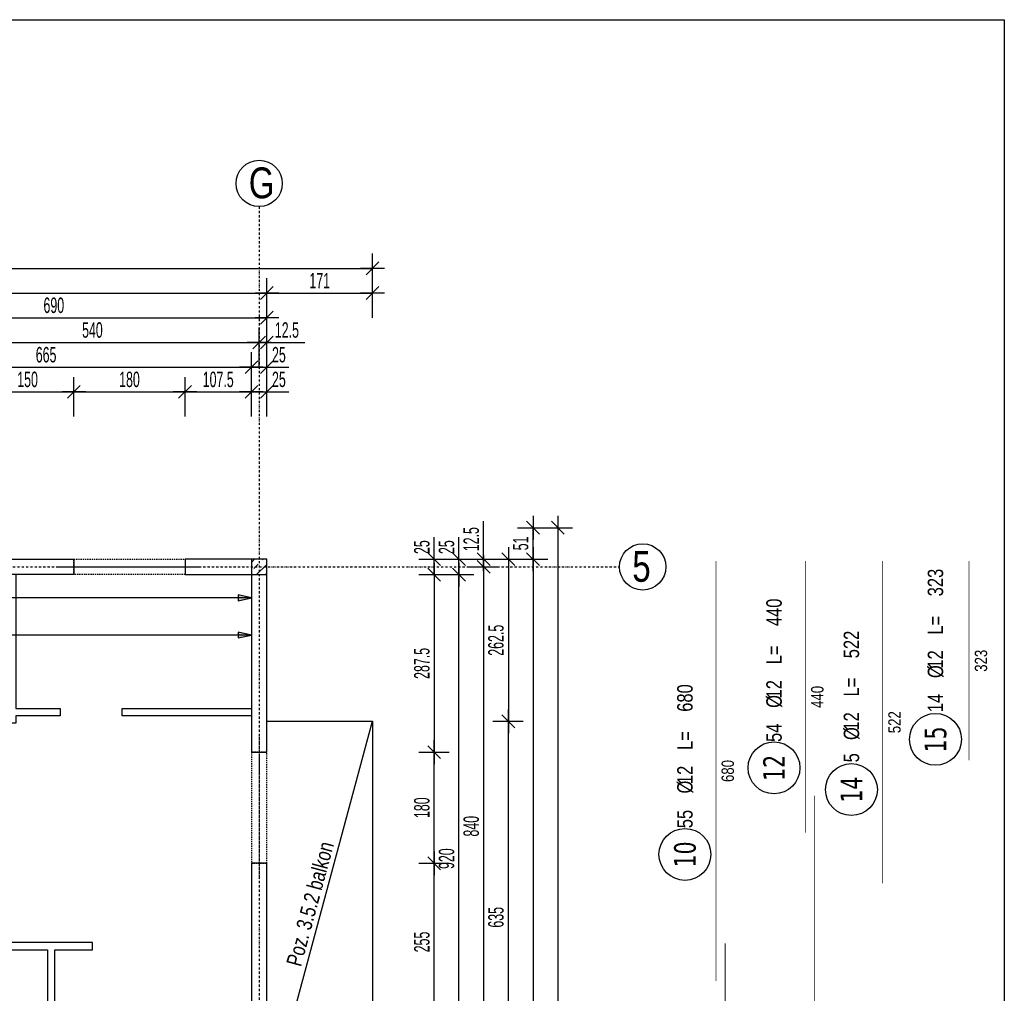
# Model space of a CAD drawing. Header units: millimetres. Extents: x -9646 to 8439, y -19398 to -14733.
# Tile 36 of 49: x -2325 to -730, y -16544 to -14968. Entities that reach past the tile are written whole.
import ezdxf
from ezdxf.enums import TextEntityAlignment as Align

# ---------------------------------------------------------------- set-up
doc = ezdxf.new("R2010")
doc.units = ezdxf.units.MM
doc.header["$LTSCALE"] = 10
doc.linetypes.add('MO', pattern=[0.7, 0.35, -0.17, 0.01, -0.17])
doc.linetypes.add('MP', pattern=[0.36, 0.2, -0.16])
doc.layers.add('BA_obw', color=230, linetype='Continuous', plot=False)
doc.layers.add('BZ_pom', color=6, linetype='Continuous', plot=False)
for name, color, linetype in [('BA_szr', 1, 'Continuous'), ('BA_txs', 2, 'Continuous'), ('BA_wym', 1, 'Continuous'), ('BD_lpm', 1, 'MP'), ('BD_osm', 1, 'MO'), ('BD_txs', 2, 'Continuous'), ('BD_wic', 1, 'Continuous'), ('BD_wig', 3, 'Continuous'), ('BZ_odn', 1, 'Continuous'), ('BZ_opi2', 4, 'Continuous'), ('BZ_opi3', 30, 'Continuous'), ('BZ_opi4', 53, 'Continuous'), ('BZ_P_wyc', 134, 'Continuous'), ('BZ_wym', 1, 'Continuous')]:
    doc.layers.add(name, color=color, linetype=linetype)
doc.styles.add('BIKTBG', font='tahoma.ttf', dxfattribs={"width": 0.85})
doc.styles.add('BIKTC', font='bikromsw.shx', dxfattribs={"width": 0.85})
doc.styles.add('BIKTS', font='bikromsw.shx', dxfattribs={"width": 0.8})
doc.styles.add('BIKWYM', font='bikromsw.shx', dxfattribs={"width": 0.6})
doc.dimstyles.new('BA_KR_100_cm', dxfattribs={"dimtxt": 25, "dimasz": 1.666667, "dimexe": 24, "dimexo": 0, "dimgap": 0, "dimtad": 0, "dimdec": 1, "dimrnd": 0.5, "dimzin": 9, "dimdsep": 46, "dimtxsty": 'BIKWYM', "dimblk": 'WYM-KR', "dimcen": 0, "dimdle": 20, "dimclrd": 256, "dimclre": 256, "dimclrt": 2, "dimadec": 0, "dimazin": 0, "dimtfac": 0.033333, "dimtdec": 1, "dimtmove": 0, "dimatfit": 3, "dimldrblk": 'WYM-KR', "dimfxl": 25, "dimfxlon": 1, "dimtvp": 0.8, "dimtolj": 1, "dimarcsym": 0})
doc.dimstyles.new('BZ_ST_100_cm', dxfattribs={"dimtxt": 25, "dimasz": 1.666667, "dimexe": 24, "dimexo": 0, "dimgap": 0, "dimtad": 0, "dimdec": 1, "dimrnd": 0.5, "dimdsep": 46, "dimtxsty": 'BIKWYM', "dimblk": 'WYM-ST', "dimcen": 0, "dimdle": 20, "dimclrd": 256, "dimclre": 256, "dimclrt": 7, "dimadec": 0, "dimazin": 0, "dimtfac": 0.033333, "dimtdec": 1, "dimtix": 1, "dimtmove": 2, "dimatfit": 3, "dimldrblk": 'WYM-ST', "dimfxl": 25, "dimfxlon": 1, "dimtvp": 0.8, "dimtolj": 1, "dimtzin": 0, "dimarcsym": 0})

# ---------------------------------------------------------------- blocks, each defined once
blk = doc.blocks.new('WYM-KR')
at = {"linetype": 'ByBlock'}
blk.add_line((11.52, 0), (-11.52, 0), dxfattribs=at)
at = {"color": 7, "linetype": 'ByBlock'}
blk.add_line((6.24, 6.24), (-6.24, -6.24), dxfattribs=at)
blk = doc.blocks.new('*D205')
at = {"layer": 'BA_wym', "lineweight": -2}
for p, q in [((-2386.9, -15610.3), (-2386.9, -15546.3)), ((-2236.9, -15610.3), (-2236.9, -15546.3)), ((-2385.2, -15570.3), (-2238.6, -15570.3))]:
    blk.add_line(p, q, dxfattribs=at)
at = {"layer": 'Defpoints', "color": 0}
for p in [(-2236.9, -15570.3), (-2386.9, -15841.3), (-2236.9, -15841.3)]:
    blk.add_point(p, dxfattribs=at)
at = {"layer": 'BA_wym', "lineweight": -2, "xscale": 1.666666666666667, "yscale": 1.666666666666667, "zscale": 1.666666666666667, "rotation": 180}
blk.add_blockref('WYM-KR', (-2386.9, -15570.3), dxfattribs=at)
at = {"layer": 'BA_wym', "lineweight": -2, "xscale": 1.666666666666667, "yscale": 1.666666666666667, "zscale": 1.666666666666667}
blk.add_blockref('WYM-KR', (-2236.9, -15570.3), dxfattribs=at)
at = {"layer": 'BA_wym', "color": 2, "insert": (-2311.9, -15550.3), "char_height": 25, "attachment_point": 5, "style": 'BIKWYM'}
blk.add_mtext('\\A1;150', dxfattribs=at)
blk = doc.blocks.new('*D206')
at = {"layer": 'BA_wym', "lineweight": -2}
for p, q in [((-2236.9, -15610.3), (-2236.9, -15546.3)), ((-2056.9, -15610.3), (-2056.9, -15546.3)), ((-2235.2, -15570.3), (-2058.6, -15570.3))]:
    blk.add_line(p, q, dxfattribs=at)
at = {"layer": 'Defpoints', "color": 0}
for p in [(-2056.9, -15570.3), (-2236.9, -15841.3), (-2056.9, -15841.3)]:
    blk.add_point(p, dxfattribs=at)
at = {"layer": 'BA_wym', "lineweight": -2, "xscale": 1.666666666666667, "yscale": 1.666666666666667, "zscale": 1.666666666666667, "rotation": 180}
blk.add_blockref('WYM-KR', (-2236.9, -15570.3), dxfattribs=at)
at = {"layer": 'BA_wym', "lineweight": -2, "xscale": 1.666666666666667, "yscale": 1.666666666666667, "zscale": 1.666666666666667}
blk.add_blockref('WYM-KR', (-2056.9, -15570.3), dxfattribs=at)
at = {"layer": 'BA_wym', "color": 2, "insert": (-2146.9, -15550.3), "char_height": 25, "attachment_point": 5, "style": 'BIKWYM'}
blk.add_mtext('\\A1;180', dxfattribs=at)
blk = doc.blocks.new('*D207')
at = {"layer": 'BA_wym', "lineweight": -2}
for p, q in [((-2056.9, -15610.3), (-2056.9, -15546.3)), ((-1949.4, -15610.3), (-1949.4, -15546.3)), ((-2055.2, -15570.3), (-1951.1, -15570.3))]:
    blk.add_line(p, q, dxfattribs=at)
at = {"layer": 'Defpoints', "color": 0}
for p in [(-1949.4, -15570.3), (-2056.9, -15841.3), (-1949.4, -15841.3)]:
    blk.add_point(p, dxfattribs=at)
at = {"layer": 'BA_wym', "lineweight": -2, "xscale": 1.666666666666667, "yscale": 1.666666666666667, "zscale": 1.666666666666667, "rotation": 180}
blk.add_blockref('WYM-KR', (-2056.9, -15570.3), dxfattribs=at)
at = {"layer": 'BA_wym', "lineweight": -2, "xscale": 1.666666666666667, "yscale": 1.666666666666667, "zscale": 1.666666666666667}
blk.add_blockref('WYM-KR', (-1949.4, -15570.3), dxfattribs=at)
at = {"layer": 'BA_wym', "color": 2, "insert": (-2003.2, -15550.3), "char_height": 25, "attachment_point": 5, "style": 'BIKWYM'}
blk.add_mtext('\\A1;107.5', dxfattribs=at)
blk = doc.blocks.new('*D208')
at = {"layer": 'BA_wym', "lineweight": -2}
for p, q in [((-1949.4, -15610.3), (-1949.4, -15546.3)), ((-1924.4, -15610.3), (-1924.4, -15546.3)), ((-1951.1, -15570.3), (-1952.7, -15570.3)), ((-1949.4, -15570.3), (-1924.4, -15570.3)), ((-1922.7, -15570.3), (-1888.7, -15570.3))]:
    blk.add_line(p, q, dxfattribs=at)
at = {"layer": 'Defpoints', "color": 0}
for p in [(-1924.4, -15570.3), (-1949.4, -15841.3), (-1924.4, -15841.3)]:
    blk.add_point(p, dxfattribs=at)
at = {"layer": 'BA_wym', "lineweight": -2, "xscale": 1.666666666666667, "yscale": 1.666666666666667, "zscale": 1.666666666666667}
blk.add_blockref('WYM-KR', (-1949.4, -15570.3), dxfattribs=at)
at = {"layer": 'BA_wym', "lineweight": -2, "xscale": 1.666666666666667, "yscale": 1.666666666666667, "zscale": 1.666666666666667, "rotation": 180}
blk.add_blockref('WYM-KR', (-1924.4, -15570.3), dxfattribs=at)
at = {"layer": 'BA_wym', "color": 2, "insert": (-1904.9, -15550.3), "char_height": 25, "attachment_point": 5, "style": 'BIKWYM'}
blk.add_mtext('\\A1;25', dxfattribs=at)
blk = doc.blocks.new('*D216')
at = {"layer": 'BA_wym', "lineweight": -2}
for p, q in [((-2614.4, -15570.3), (-2614.4, -15506.3)), ((-1949.4, -15570.3), (-1949.4, -15506.3)), ((-2612.7, -15530.3), (-1951.1, -15530.3))]:
    blk.add_line(p, q, dxfattribs=at)
at = {"layer": 'Defpoints', "color": 0}
for p in [(-1949.4, -15530.3), (-2614.4, -15790.3), (-1949.4, -15841.3)]:
    blk.add_point(p, dxfattribs=at)
at = {"layer": 'BA_wym', "lineweight": -2, "xscale": 1.666666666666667, "yscale": 1.666666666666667, "zscale": 1.666666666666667, "rotation": 180}
blk.add_blockref('WYM-KR', (-2614.4, -15530.3), dxfattribs=at)
at = {"layer": 'BA_wym', "lineweight": -2, "xscale": 1.666666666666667, "yscale": 1.666666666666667, "zscale": 1.666666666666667}
blk.add_blockref('WYM-KR', (-1949.4, -15530.3), dxfattribs=at)
at = {"layer": 'BA_wym', "color": 2, "insert": (-2281.9, -15510.3), "char_height": 25, "attachment_point": 5, "style": 'BIKWYM'}
blk.add_mtext('\\A1;665', dxfattribs=at)
blk = doc.blocks.new('*D217')
at = {"layer": 'BA_wym', "lineweight": -2}
for p, q in [((-1949.4, -15570.3), (-1949.4, -15506.3)), ((-1924.4, -15570.3), (-1924.4, -15506.3)), ((-1951.1, -15530.3), (-1952.7, -15530.3)), ((-1949.4, -15530.3), (-1924.4, -15530.3)), ((-1922.7, -15530.3), (-1888.7, -15530.3))]:
    blk.add_line(p, q, dxfattribs=at)
at = {"layer": 'Defpoints', "color": 0}
for p in [(-1924.4, -15530.3), (-1949.4, -15841.3), (-1924.4, -15841.3)]:
    blk.add_point(p, dxfattribs=at)
at = {"layer": 'BA_wym', "lineweight": -2, "xscale": 1.666666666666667, "yscale": 1.666666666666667, "zscale": 1.666666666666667}
blk.add_blockref('WYM-KR', (-1949.4, -15530.3), dxfattribs=at)
at = {"layer": 'BA_wym', "lineweight": -2, "xscale": 1.666666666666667, "yscale": 1.666666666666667, "zscale": 1.666666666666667, "rotation": 180}
blk.add_blockref('WYM-KR', (-1924.4, -15530.3), dxfattribs=at)
at = {"layer": 'BA_wym', "color": 2, "insert": (-1904.9, -15510.3), "char_height": 25, "attachment_point": 5, "style": 'BIKWYM'}
blk.add_mtext('\\A1;25', dxfattribs=at)
blk = doc.blocks.new('*D224')
at = {"layer": 'BA_wym', "lineweight": -2}
for p, q in [((-2476.9, -15530.3), (-2476.9, -15466.3)), ((-1936.9, -15530.3), (-1936.9, -15466.3)), ((-2475.2, -15490.3), (-1938.6, -15490.3))]:
    blk.add_line(p, q, dxfattribs=at)
at = {"layer": 'Defpoints', "color": 0}
for p in [(-1936.9, -15490.3), (-2476.9, -15847.9), (-1936.9, -15847.9)]:
    blk.add_point(p, dxfattribs=at)
at = {"layer": 'BA_wym', "lineweight": -2, "xscale": 1.666666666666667, "yscale": 1.666666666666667, "zscale": 1.666666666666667, "rotation": 180}
blk.add_blockref('WYM-KR', (-2476.9, -15490.3), dxfattribs=at)
at = {"layer": 'BA_wym', "lineweight": -2, "xscale": 1.666666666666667, "yscale": 1.666666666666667, "zscale": 1.666666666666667}
blk.add_blockref('WYM-KR', (-1936.9, -15490.3), dxfattribs=at)
at = {"layer": 'BA_wym', "color": 2, "insert": (-2206.9, -15470.3), "char_height": 25, "attachment_point": 5, "style": 'BIKWYM'}
blk.add_mtext('\\A1;540', dxfattribs=at)
blk = doc.blocks.new('*D225')
at = {"layer": 'BA_wym', "lineweight": -2}
for p, q in [((-1936.9, -15530.3), (-1936.9, -15466.3)), ((-1924.4, -15530.3), (-1924.4, -15466.3)), ((-1938.6, -15490.3), (-1940.2, -15490.3)), ((-1936.9, -15490.3), (-1924.4, -15490.3)), ((-1922.7, -15490.3), (-1863, -15490.3))]:
    blk.add_line(p, q, dxfattribs=at)
at = {"layer": 'Defpoints', "color": 0}
for p in [(-1924.4, -15490.3), (-1924.4, -15841.3), (-1936.9, -15847.9)]:
    blk.add_point(p, dxfattribs=at)
at = {"layer": 'BA_wym', "lineweight": -2, "xscale": 1.666666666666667, "yscale": 1.666666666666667, "zscale": 1.666666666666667}
blk.add_blockref('WYM-KR', (-1936.9, -15490.3), dxfattribs=at)
at = {"layer": 'BA_wym', "lineweight": -2, "xscale": 1.666666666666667, "yscale": 1.666666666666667, "zscale": 1.666666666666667, "rotation": 180}
blk.add_blockref('WYM-KR', (-1924.4, -15490.3), dxfattribs=at)
at = {"layer": 'BA_wym', "color": 2, "insert": (-1892, -15470.3), "char_height": 25, "attachment_point": 5, "style": 'BIKWYM'}
blk.add_mtext('\\A1;12.5', dxfattribs=at)
blk = doc.blocks.new('*D226')
at = {"layer": 'BA_wym', "lineweight": -2}
for p, q in [((-4529.4, -15450.3), (-4529.4, -15386.3)), ((-1924.4, -15450.3), (-1924.4, -15386.3)), ((-4527.7, -15410.3), (-1926.1, -15410.3))]:
    blk.add_line(p, q, dxfattribs=at)
at = {"layer": 'Defpoints', "color": 0}
for p in [(-1924.4, -15410.3), (-4529.4, -15841.3), (-1924.4, -15841.3)]:
    blk.add_point(p, dxfattribs=at)
at = {"layer": 'BA_wym', "lineweight": -2, "xscale": 1.666666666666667, "yscale": 1.666666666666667, "zscale": 1.666666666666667, "rotation": 180}
blk.add_blockref('WYM-KR', (-4529.4, -15410.3), dxfattribs=at)
at = {"layer": 'BA_wym', "lineweight": -2, "xscale": 1.666666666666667, "yscale": 1.666666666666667, "zscale": 1.666666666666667}
blk.add_blockref('WYM-KR', (-1924.4, -15410.3), dxfattribs=at)
at = {"layer": 'BA_wym', "color": 2, "insert": (-3226.9, -15390.3), "char_height": 25, "attachment_point": 5, "style": 'BIKWYM'}
blk.add_mtext('\\A1;2605', dxfattribs=at)
blk = doc.blocks.new('*D229')
at = {"layer": 'BA_wym', "lineweight": -2}
for p, q in [((-2614.4, -15490.3), (-2614.4, -15426.3)), ((-1924.4, -15490.3), (-1924.4, -15426.3)), ((-2612.7, -15450.3), (-1926.1, -15450.3))]:
    blk.add_line(p, q, dxfattribs=at)
at = {"layer": 'Defpoints', "color": 0}
for p in [(-1924.4, -15450.3), (-2614.4, -15790.3), (-1924.4, -15841.3)]:
    blk.add_point(p, dxfattribs=at)
at = {"layer": 'BA_wym', "lineweight": -2, "xscale": 1.666666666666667, "yscale": 1.666666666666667, "zscale": 1.666666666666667, "rotation": 180}
blk.add_blockref('WYM-KR', (-2614.4, -15450.3), dxfattribs=at)
at = {"layer": 'BA_wym', "lineweight": -2, "xscale": 1.666666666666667, "yscale": 1.666666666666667, "zscale": 1.666666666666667}
blk.add_blockref('WYM-KR', (-1924.4, -15450.3), dxfattribs=at)
at = {"layer": 'BA_wym', "color": 2, "insert": (-2269.4, -15430.3), "char_height": 25, "attachment_point": 5, "style": 'BIKWYM'}
blk.add_mtext('\\A1;690', dxfattribs=at)
blk = doc.blocks.new('*D305')
at = {"layer": 'BA_wym', "lineweight": -2}
for p, q in [((-1653.4, -15839.6), (-1653.4, -15805.6)), ((-1678.4, -15841.3), (-1629.4, -15841.3)), ((-1653.4, -15866.3), (-1653.4, -15841.3)), ((-1678.4, -15866.3), (-1629.4, -15866.3)), ((-1653.4, -15868), (-1653.4, -15869.6))]:
    blk.add_line(p, q, dxfattribs=at)
at = {"layer": 'Defpoints', "color": 0}
for p in [(-1924.4, -15841.3), (-1653.4, -15841.3), (-1924.4, -15866.3)]:
    blk.add_point(p, dxfattribs=at)
at = {"layer": 'BA_wym', "lineweight": -2, "xscale": 1.666666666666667, "yscale": 1.666666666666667, "zscale": 1.666666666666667}
for p, rotation in [((-1653.4, -15841.3), 270), ((-1653.4, -15866.3), 90)]:
    blk.add_blockref('WYM-KR', p, dxfattribs=dict(at, rotation=rotation))
at = {"layer": 'BA_wym', "color": 2, "insert": (-1673.4, -15821.8), "char_height": 25, "attachment_point": 5, "rotation": 90, "style": 'BIKWYM'}
blk.add_mtext('\\A1;25', dxfattribs=at)
blk = doc.blocks.new('*D306')
at = {"layer": 'BA_wym', "lineweight": -2}
for p, q in [((-1678.4, -15866.3), (-1629.4, -15866.3)), ((-1653.4, -15868), (-1653.4, -16152.1)), ((-1678.4, -16153.8), (-1629.4, -16153.8))]:
    blk.add_line(p, q, dxfattribs=at)
at = {"layer": 'Defpoints', "color": 0}
for p in [(-1924.4, -15866.3), (-1924.4, -16153.8), (-1653.4, -16153.8)]:
    blk.add_point(p, dxfattribs=at)
at = {"layer": 'BA_wym', "lineweight": -2, "xscale": 1.666666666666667, "yscale": 1.666666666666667, "zscale": 1.666666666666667}
for p, rotation in [((-1653.4, -15866.3), 90), ((-1653.4, -16153.8), 270)]:
    blk.add_blockref('WYM-KR', p, dxfattribs=dict(at, rotation=rotation))
at = {"layer": 'BA_wym', "color": 2, "insert": (-1673.4, -16010.1), "char_height": 25, "attachment_point": 5, "rotation": 90, "style": 'BIKWYM'}
blk.add_mtext('\\A1;287.5', dxfattribs=at)
blk = doc.blocks.new('*D307')
at = {"layer": 'BA_wym', "lineweight": -2}
for p, q in [((-1678.4, -16153.8), (-1629.4, -16153.8)), ((-1653.4, -16332.1), (-1653.4, -16155.5)), ((-1678.4, -16333.8), (-1629.4, -16333.8))]:
    blk.add_line(p, q, dxfattribs=at)
at = {"layer": 'Defpoints', "color": 0}
for p in [(-1924.4, -16153.8), (-1653.4, -16153.8), (-1924.4, -16333.8)]:
    blk.add_point(p, dxfattribs=at)
at = {"layer": 'BA_wym', "lineweight": -2, "xscale": 1.666666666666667, "yscale": 1.666666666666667, "zscale": 1.666666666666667}
for p, rotation in [((-1653.4, -16153.8), 90), ((-1653.4, -16333.8), 270)]:
    blk.add_blockref('WYM-KR', p, dxfattribs=dict(at, rotation=rotation))
at = {"layer": 'BA_wym', "color": 2, "insert": (-1673.4, -16243.8), "char_height": 25, "attachment_point": 5, "rotation": 90, "style": 'BIKWYM'}
blk.add_mtext('\\A1;180', dxfattribs=at)
blk = doc.blocks.new('*D308')
at = {"layer": 'BA_wym', "lineweight": -2}
for p, q in [((-1678.4, -16333.8), (-1629.4, -16333.8)), ((-1653.4, -16587.1), (-1653.4, -16335.5)), ((-1678.4, -16588.8), (-1629.4, -16588.8))]:
    blk.add_line(p, q, dxfattribs=at)
at = {"layer": 'Defpoints', "color": 0}
for p in [(-1924.4, -16333.8), (-1653.4, -16333.8), (-1924.4, -16588.8)]:
    blk.add_point(p, dxfattribs=at)
at = {"layer": 'BA_wym', "lineweight": -2, "xscale": 1.666666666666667, "yscale": 1.666666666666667, "zscale": 1.666666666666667}
for p, rotation in [((-1653.4, -16333.8), 90), ((-1653.4, -16588.8), 270)]:
    blk.add_blockref('WYM-KR', p, dxfattribs=dict(at, rotation=rotation))
at = {"layer": 'BA_wym', "color": 2, "insert": (-1673.4, -16461.3), "char_height": 25, "attachment_point": 5, "rotation": 90, "style": 'BIKWYM'}
blk.add_mtext('\\A1;255', dxfattribs=at)
blk = doc.blocks.new('*D316')
at = {"layer": 'BA_wym', "lineweight": -2}
for p, q in [((-1613.4, -15839.6), (-1613.4, -15805.6)), ((-1638.4, -15841.3), (-1589.4, -15841.3)), ((-1613.4, -15866.3), (-1613.4, -15841.3)), ((-1638.4, -15866.3), (-1589.4, -15866.3)), ((-1613.4, -15868), (-1613.4, -15869.6))]:
    blk.add_line(p, q, dxfattribs=at)
at = {"layer": 'Defpoints', "color": 0}
for p in [(-1924.4, -15841.3), (-1613.4, -15841.3), (-1924.4, -15866.3)]:
    blk.add_point(p, dxfattribs=at)
at = {"layer": 'BA_wym', "lineweight": -2, "xscale": 1.666666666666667, "yscale": 1.666666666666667, "zscale": 1.666666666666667}
for p, rotation in [((-1613.4, -15841.3), 270), ((-1613.4, -15866.3), 90)]:
    blk.add_blockref('WYM-KR', p, dxfattribs=dict(at, rotation=rotation))
at = {"layer": 'BA_wym', "color": 2, "insert": (-1633.4, -15821.8), "char_height": 25, "attachment_point": 5, "rotation": 90, "style": 'BIKWYM'}
blk.add_mtext('\\A1;25', dxfattribs=at)
blk = doc.blocks.new('*D317')
at = {"layer": 'BA_wym', "lineweight": -2}
for p, q in [((-1638.4, -15866.3), (-1589.4, -15866.3)), ((-1613.4, -16784.6), (-1613.4, -15868)), ((-1638.4, -16786.3), (-1589.4, -16786.3))]:
    blk.add_line(p, q, dxfattribs=at)
at = {"layer": 'Defpoints', "color": 0}
for p in [(-1924.4, -15866.3), (-1613.4, -15866.3), (-1924.4, -16786.3)]:
    blk.add_point(p, dxfattribs=at)
at = {"layer": 'BA_wym', "lineweight": -2, "xscale": 1.666666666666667, "yscale": 1.666666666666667, "zscale": 1.666666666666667}
for p, rotation in [((-1613.4, -15866.3), 90), ((-1613.4, -16786.3), 270)]:
    blk.add_blockref('WYM-KR', p, dxfattribs=dict(at, rotation=rotation))
at = {"layer": 'BA_wym', "color": 2, "insert": (-1633.4, -16326.3), "char_height": 25, "attachment_point": 5, "rotation": 90, "style": 'BIKWYM'}
blk.add_mtext('\\A1;920', dxfattribs=at)
blk = doc.blocks.new('*D322')
at = {"layer": 'BA_wym', "lineweight": -2}
for p, q in [((-1573.4, -15839.6), (-1573.4, -15779.9)), ((-1598.4, -15841.3), (-1549.4, -15841.3)), ((-1573.4, -15853.8), (-1573.4, -15841.3)), ((-1598.4, -15853.8), (-1549.4, -15853.8)), ((-1573.4, -15855.5), (-1573.4, -15857.1))]:
    blk.add_line(p, q, dxfattribs=at)
at = {"layer": 'Defpoints', "color": 0}
for p in [(-1924.4, -15841.3), (-1573.4, -15841.3), (-1924.4, -15853.8)]:
    blk.add_point(p, dxfattribs=at)
at = {"layer": 'BA_wym', "lineweight": -2, "xscale": 1.666666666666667, "yscale": 1.666666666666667, "zscale": 1.666666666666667}
for p, rotation in [((-1573.4, -15841.3), 270), ((-1573.4, -15853.8), 90)]:
    blk.add_blockref('WYM-KR', p, dxfattribs=dict(at, rotation=rotation))
at = {"layer": 'BA_wym', "color": 2, "insert": (-1593.4, -15808.9), "char_height": 25, "attachment_point": 5, "rotation": 90, "style": 'BIKWYM'}
blk.add_mtext('\\A1;12.5', dxfattribs=at)
blk = doc.blocks.new('*D323')
at = {"layer": 'BA_wym', "lineweight": -2}
for p, q in [((-1598.4, -15853.8), (-1549.4, -15853.8)), ((-1573.4, -15855.5), (-1573.4, -16692.1)), ((-1598.4, -16693.8), (-1549.4, -16693.8))]:
    blk.add_line(p, q, dxfattribs=at)
at = {"layer": 'Defpoints', "color": 0}
for p in [(-1924.4, -15853.8), (-1924.4, -16693.8), (-1573.4, -16693.8)]:
    blk.add_point(p, dxfattribs=at)
at = {"layer": 'BA_wym', "lineweight": -2, "xscale": 1.666666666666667, "yscale": 1.666666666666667, "zscale": 1.666666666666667}
for p, rotation in [((-1573.4, -15853.8), 90), ((-1573.4, -16693.8), 270)]:
    blk.add_blockref('WYM-KR', p, dxfattribs=dict(at, rotation=rotation))
at = {"layer": 'BA_wym', "color": 2, "insert": (-1593.4, -16273.8), "char_height": 25, "attachment_point": 5, "rotation": 90, "style": 'BIKWYM'}
blk.add_mtext('\\A1;840', dxfattribs=at)
blk = doc.blocks.new('*D328')
at = {"layer": 'BA_wym', "lineweight": -2}
for p, q in [((-1518.4, -15790.3), (-1469.4, -15790.3)), ((-1493.4, -15839.6), (-1493.4, -15792)), ((-1518.4, -15841.3), (-1469.4, -15841.3))]:
    blk.add_line(p, q, dxfattribs=at)
at = {"layer": 'Defpoints', "color": 0}
for p in [(-2614.4, -15790.3), (-1493.4, -15790.3), (-1924.4, -15841.3)]:
    blk.add_point(p, dxfattribs=at)
at = {"layer": 'BA_wym', "lineweight": -2, "xscale": 1.666666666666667, "yscale": 1.666666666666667, "zscale": 1.666666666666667}
for p, rotation in [((-1493.4, -15790.3), 90), ((-1493.4, -15841.3), 270)]:
    blk.add_blockref('WYM-KR', p, dxfattribs=dict(at, rotation=rotation))
at = {"layer": 'BA_wym', "color": 2, "insert": (-1513.4, -15815.8), "char_height": 25, "attachment_point": 5, "rotation": 90, "style": 'BIKWYM'}
blk.add_mtext('\\A1;51', dxfattribs=at)
blk = doc.blocks.new('*D329')
at = {"layer": 'BA_wym', "lineweight": -2}
for p, q in [((-1518.4, -15841.3), (-1469.4, -15841.3)), ((-1493.4, -15843), (-1493.4, -17664.6)), ((-1518.4, -17666.3), (-1469.4, -17666.3))]:
    blk.add_line(p, q, dxfattribs=at)
at = {"layer": 'Defpoints', "color": 0}
for p in [(-1924.4, -15841.3), (-1949.4, -17666.3), (-1493.4, -17666.3)]:
    blk.add_point(p, dxfattribs=at)
at = {"layer": 'BA_wym', "lineweight": -2, "xscale": 1.666666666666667, "yscale": 1.666666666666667, "zscale": 1.666666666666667}
for p, rotation in [((-1493.4, -15841.3), 90), ((-1493.4, -17666.3), 270)]:
    blk.add_blockref('WYM-KR', p, dxfattribs=dict(at, rotation=rotation))
at = {"layer": 'BA_wym', "color": 2, "insert": (-1513.4, -16753.8), "char_height": 25, "attachment_point": 5, "rotation": 90, "style": 'BIKWYM'}
blk.add_mtext('\\A1;1825', dxfattribs=at)
blk = doc.blocks.new('*D331')
at = {"layer": 'BA_wym', "lineweight": -2}
for p, q in [((-1478.4, -15790.3), (-1429.4, -15790.3)), ((-1453.4, -15792), (-1453.4, -17835.6)), ((-1478.4, -17837.3), (-1429.4, -17837.3))]:
    blk.add_line(p, q, dxfattribs=at)
at = {"layer": 'Defpoints', "color": 0}
for p in [(-2614.4, -15790.3), (-1924.4, -17837.3), (-1453.4, -17837.3)]:
    blk.add_point(p, dxfattribs=at)
at = {"layer": 'BA_wym', "lineweight": -2, "xscale": 1.666666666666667, "yscale": 1.666666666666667, "zscale": 1.666666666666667}
for p, rotation in [((-1453.4, -15790.3), 90), ((-1453.4, -17837.3), 270)]:
    blk.add_blockref('WYM-KR', p, dxfattribs=dict(at, rotation=rotation))
at = {"layer": 'BA_wym', "color": 2, "insert": (-1473.4, -16813.8), "char_height": 25, "attachment_point": 5, "rotation": 90, "style": 'BIKWYM'}
blk.add_mtext('\\A1;2047', dxfattribs=at)
blk = doc.blocks.new('*D334')
at = {"layer": 'BA_wym', "lineweight": -2}
for p, q in [((-1924.4, -15450.3), (-1924.4, -15386.3)), ((-1753.4, -15450.3), (-1753.4, -15386.3)), ((-1922.7, -15410.3), (-1755.1, -15410.3))]:
    blk.add_line(p, q, dxfattribs=at)
at = {"layer": 'Defpoints', "color": 0}
for p in [(-1753.4, -15410.3), (-1924.4, -15841.3), (-1753.4, -16103.8)]:
    blk.add_point(p, dxfattribs=at)
at = {"layer": 'BA_wym', "lineweight": -2, "xscale": 1.666666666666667, "yscale": 1.666666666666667, "zscale": 1.666666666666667, "rotation": 180}
blk.add_blockref('WYM-KR', (-1924.4, -15410.3), dxfattribs=at)
at = {"layer": 'BA_wym', "lineweight": -2, "xscale": 1.666666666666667, "yscale": 1.666666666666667, "zscale": 1.666666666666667}
blk.add_blockref('WYM-KR', (-1753.4, -15410.3), dxfattribs=at)
at = {"layer": 'BA_wym', "color": 2, "insert": (-1838.9, -15390.3), "char_height": 25, "attachment_point": 5, "style": 'BIKWYM'}
blk.add_mtext('\\A1;171', dxfattribs=at)
blk = doc.blocks.new('*D336')
at = {"layer": 'BA_wym', "lineweight": -2}
for p, q in [((-4700.4, -15410.3), (-4700.4, -15346.3)), ((-1753.4, -15410.3), (-1753.4, -15346.3)), ((-4698.7, -15370.3), (-1755.1, -15370.3))]:
    blk.add_line(p, q, dxfattribs=at)
at = {"layer": 'Defpoints', "color": 0}
for p in [(-1753.4, -15370.3), (-4700.4, -16103.8), (-1753.4, -16103.8)]:
    blk.add_point(p, dxfattribs=at)
at = {"layer": 'BA_wym', "lineweight": -2, "xscale": 1.666666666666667, "yscale": 1.666666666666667, "zscale": 1.666666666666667, "rotation": 180}
blk.add_blockref('WYM-KR', (-4700.4, -15370.3), dxfattribs=at)
at = {"layer": 'BA_wym', "lineweight": -2, "xscale": 1.666666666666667, "yscale": 1.666666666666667, "zscale": 1.666666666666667}
blk.add_blockref('WYM-KR', (-1753.4, -15370.3), dxfattribs=at)
at = {"layer": 'BA_wym', "color": 2, "insert": (-3226.9, -15350.3), "char_height": 25, "attachment_point": 5, "style": 'BIKWYM'}
blk.add_mtext('\\A1;2947', dxfattribs=at)
blk = doc.blocks.new('*D337')
at = {"layer": 'BA_wym', "lineweight": -2}
for p, q in [((-1558.4, -15841.3), (-1509.4, -15841.3)), ((-1533.4, -15843), (-1533.4, -16102.1)), ((-1558.4, -16103.8), (-1509.4, -16103.8))]:
    blk.add_line(p, q, dxfattribs=at)
at = {"layer": 'Defpoints', "color": 0}
for p in [(-1924.4, -15841.3), (-1753.4, -16103.8), (-1533.4, -16103.8)]:
    blk.add_point(p, dxfattribs=at)
at = {"layer": 'BA_wym', "lineweight": -2, "xscale": 1.666666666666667, "yscale": 1.666666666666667, "zscale": 1.666666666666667}
for p, rotation in [((-1533.4, -15841.3), 90), ((-1533.4, -16103.8), 270)]:
    blk.add_blockref('WYM-KR', p, dxfattribs=dict(at, rotation=rotation))
at = {"layer": 'BA_wym', "color": 2, "insert": (-1553.4, -15972.6), "char_height": 25, "attachment_point": 5, "rotation": 90, "style": 'BIKWYM'}
blk.add_mtext('\\A1;262.5', dxfattribs=at)
blk = doc.blocks.new('*D338')
at = {"layer": 'BA_wym', "lineweight": -2}
for p, q in [((-1558.4, -16103.8), (-1509.4, -16103.8)), ((-1533.4, -16737.1), (-1533.4, -16105.5)), ((-1558.4, -16738.8), (-1509.4, -16738.8))]:
    blk.add_line(p, q, dxfattribs=at)
at = {"layer": 'Defpoints', "color": 0}
for p in [(-1573.4, -16103.8), (-1533.4, -16103.8), (-1573.4, -16738.8)]:
    blk.add_point(p, dxfattribs=at)
at = {"layer": 'BA_wym', "lineweight": -2, "xscale": 1.666666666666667, "yscale": 1.666666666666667, "zscale": 1.666666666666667}
for p, rotation in [((-1533.4, -16103.8), 90), ((-1533.4, -16738.8), 270)]:
    blk.add_blockref('WYM-KR', p, dxfattribs=dict(at, rotation=rotation))
at = {"layer": 'BA_wym', "color": 2, "insert": (-1553.4, -16421.3), "char_height": 25, "attachment_point": 5, "rotation": 90, "style": 'BIKWYM'}
blk.add_mtext('\\A1;635', dxfattribs=at)
blk = doc.blocks.new('WYM-ST')
blk.add_hatch(color=256).paths.add_polyline_path([(-13, 2.88), (0, 0), (-13, -2.88)])
blk.add_lwpolyline([(0, 0), (-13, 2.88), (-13, -2.88), (0, 0)])
blk = doc.blocks.new('*D365')
at = {"layer": 'BA_wym', "lineweight": -2}
for p, q in [((-3214.4, -15939.1), (-3214.4, -15988.1)), ((-1949.4, -15939.1), (-1949.4, -15988.1)), ((-1951.1, -15964.1), (-3212.7, -15964.1))]:
    blk.add_line(p, q, dxfattribs=at)
at = {"layer": 'Defpoints', "color": 0}
for p in [(-3214.4, -15866.3), (-1949.4, -15866.3), (-3214.4, -15964.1)]:
    blk.add_point(p, dxfattribs=at)
at = {"layer": 'BA_wym', "lineweight": -2, "xscale": 1.666666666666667, "yscale": 1.666666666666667, "zscale": 1.666666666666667, "rotation": 180}
blk.add_blockref('WYM-ST', (-3214.4, -15964.1), dxfattribs=at)
at = {"layer": 'BA_wym', "lineweight": -2, "xscale": 1.666666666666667, "yscale": 1.666666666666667, "zscale": 1.666666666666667}
blk.add_blockref('WYM-ST', (-1949.4, -15964.1), dxfattribs=at)
at = {"layer": 'BA_wym', "color": 7, "insert": (-2569.6, -15944.1), "char_height": 25, "attachment_point": 5, "style": 'BIKWYM'}
blk.add_mtext('\\A1;1265', dxfattribs=at)
blk = doc.blocks.new('bik_BlkOpPretW', base_point=(-8229.3, 29338.9))
at = {"layer": 'BZ_opi2', "style": 'BIKTBG', "width": 0.8}
blk.add_attdef('NUMER', text='', height=35, dxfattribs=at).set_placement((-8167.3, 29338.9), align=Align.MIDDLE_CENTER)
at = {"layer": 'BZ_opi4', "style": 'BIKTS', "width": 0.8}
for tag, p in [('SZTUK', (-8124.3, 29326.4)), ('PRZEKROJ', (-8034.8, 29326.4)), ('DLUGOSC', (-7917.6, 29326.4)), ('PRZEDR_FI', (-8050, 29326.4)), ('PRZEDR_L', (-7979.5, 29326.4))]:
    blk.add_attdef(tag, p, '', height=25, dxfattribs=at)
at = {"layer": 'BZ_pom', "width": 0.8}
for tag, p, height, style, flags in [('POZYCJA', (-8124.3, 29288.9), 35, 'BIKTBG', 3), ('GATUNEK', (-8124.3, 29251.4), 25, 'BIKTS', 1), ('METODA_L', (-8124.3, 29176.4), 25, 'BIKTS', 3)]:
    blk.add_attdef(tag, p, '', height=height, dxfattribs=dict(at, style=style, flags=flags))
at = {"layer": 'BZ_wym', "width": 0.8}
for tag, p, height, style, flags in [('UWAGA', (-8124.3, 29213.9), 25, 'BIKTS', 1), ('TYP_PRETA', (-8124.3, 29138.9), 25, 'BIKTS', 3), ('PRZEDR_NR', (-8124.3, 29101.4), 35, 'BIKTBG', 1), ('PRZEDR_SZT', (-8124.3, 29063.9), 25, 'BIKTS', 1), ('EURO_KOD', (-8124.3, 29026.4), 25, 'BIKTS', 3), ('EURO_KOD_SEGMENTY', (-8070, 29026.4), 25, 'BIKTS', 3), ('HAK_1', (-8124.3, 28988.9), 25, 'BIKTS', 3), ('HAK_2', (-8124.3, 28951.4), 25, 'BIKTS', 3), ('ID', (-8124.3, 28913.9), 25, 'BIKTS', 3), ('ID_C', (-8124.3, 28876.4), 25, 'BIKTS', 3), ('b_atr_0', (-8124.3, 28838.9), 25, 'BIKTS', 3)]:
    blk.add_attdef(tag, p, '', height=height, dxfattribs=dict(at, style=style, flags=flags))
blk = doc.blocks.new('*D374')
at = {"layer": 'BA_wym', "lineweight": -2}
for p, q in [((-4504.4, -15878.9), (-4504.4, -15927.9)), ((-1949.4, -15878.9), (-1949.4, -15927.9)), ((-1951.1, -15903.9), (-4502.7, -15903.9))]:
    blk.add_line(p, q, dxfattribs=at)
at = {"layer": 'Defpoints', "color": 0}
for p in [(-4504.4, -15866.3), (-1949.4, -15866.3), (-4504.4, -15903.9)]:
    blk.add_point(p, dxfattribs=at)
at = {"layer": 'BA_wym', "lineweight": -2, "xscale": 1.666666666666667, "yscale": 1.666666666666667, "zscale": 1.666666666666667, "rotation": 180}
blk.add_blockref('WYM-ST', (-4504.4, -15903.9), dxfattribs=at)
at = {"layer": 'BA_wym', "lineweight": -2, "xscale": 1.666666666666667, "yscale": 1.666666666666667, "zscale": 1.666666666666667}
blk.add_blockref('WYM-ST', (-1949.4, -15903.9), dxfattribs=at)
at = {"layer": 'BA_wym', "color": 7, "insert": (-3169.3, -15883.9), "char_height": 25, "attachment_point": 5, "style": 'BIKWYM'}
blk.add_mtext('\\A1;2555', dxfattribs=at)

msp = doc.modelspace()

# ---------------------------------------------------------------- hatches: boundary and pattern name
at = {"layer": 'BA_szr'}
h = msp.add_hatch(dxfattribs=at)
h.set_pattern_fill('BIK_ZELBET', color=256, scale=100, angle=45, pattern_type=2)
h.set_pattern_definition([(45, (-13563.18, -16910.161), (-14.142136, 14.142136), []), (45, (-13570.25, -16903.09), (-14.142136, 14.142136), [10, -10])])
h.paths.add_polyline_path([(-1949.4, -15866.31), (-1924.4, -15866.31), (-1924.4, -15841.31), (-1949.4, -15841.31)])

# ---------------------------------------------------------------- linework, layer by layer
at = {"layer": 'BA_obw'}
msp.add_lwpolyline([(-5233.74, -14967.61), (-730.33, -14967.61), (-730.33, -18444.97), (-5233.74, -18444.97)], close=True, dxfattribs=at)
at = {"layer": 'BD_lpm'}
for points in [[(-2056.9, -15866.31), (-2236.9, -15866.31), (-2236.9, -15841.31), (-2056.9, -15841.31)], [(-1949.4, -16333.81), (-1924.4, -16333.81), (-1924.4, -16153.81), (-1949.4, -16153.81)]]:
    msp.add_lwpolyline(points, close=True, dxfattribs=at)
at = {"layer": 'BD_osm', "color": 5}
for p, q in [((-2261.9, -15853.81), (-2031.9, -15853.81)), ((-1936.9, -16128.81), (-1936.9, -16358.81))]:
    msp.add_line(p, q, dxfattribs=at)
at = {"layer": 'BD_osm'}
for points in [[(-1936.9, -15270.3), (-1936.9, -18342.76)], [(-5100.4, -15853.81), (-1353.4, -15853.81)]]:
    msp.add_lwpolyline(points, dxfattribs=at)
at = {"layer": 'BD_wic', "color": 8}
for points in [[(-2330.9, -15866.31), (-2330.9, -16083.31), (-2258.9, -16083.31), (-2258.9, -16094.81), (-2330.9, -16094.81), (-2330.9, -16106.81), (-2342.4, -16106.81), (-2342.4, -15866.31)], [(-1949.4, -16094.81), (-2158.9, -16094.81), (-2158.9, -16083.31), (-1949.4, -16083.31)], [(-2267.9, -16786.31), (-2267.9, -16473.81), (-2206.9, -16473.81), (-2206.9, -16462.31), (-2352.4, -16462.31), (-2352.4, -16473.81), (-2279.4, -16473.81), (-2279.4, -16786.31)]]:
    msp.add_lwpolyline(points, dxfattribs=at)
at = {"layer": 'BD_wic'}
for points in [[(-1924.4, -16103.81), (-1753.4, -16103.81), (-1753.4, -16738.81), (-1924.4, -16738.81)], [(-1924.4, -16738.81), (-1753.4, -16103.81)]]:
    msp.add_lwpolyline(points, dxfattribs=at)
for centre in [(-1936.9, -15232.8), (-1315.9, -15853.81)]:
    msp.add_circle(centre, 37.5, dxfattribs=at)
at = {"layer": 'BD_wig'}
for points in [[(-2236.9, -15866.31), (-2386.9, -15866.31), (-2386.9, -15841.31), (-2236.9, -15841.31)], [(-1949.4, -15866.31), (-1924.4, -15866.31), (-1924.4, -15841.31), (-1949.4, -15841.31)], [(-1949.4, -16588.81), (-1924.4, -16588.81), (-1924.4, -16333.81), (-1949.4, -16333.81)]]:
    msp.add_lwpolyline(points, close=True, dxfattribs=at)
msp.add_lwpolyline([(-1949.4, -16153.81), (-1924.4, -16153.81), (-1924.4, -15841.31), (-2056.9, -15841.31), (-2056.9, -15866.31), (-1949.4, -15866.31), (-1949.4, -16153.81)], dxfattribs=at)
at = {"layer": 'BZ_odn', "color": 252}
for centre in [(-841.85, -16133.14), (-1103.23, -16179.26), (-977.89, -16214.44), (-1247.51, -16319.43)]:
    msp.add_circle(centre, 42, dxfattribs=at)
at = {"layer": 'BZ_P_wyc', "linetype": 'Continuous', "const_width": 1.2}
for points in [[(-1197.35, -15844.31), (-1197.35, -16524.31)], [(-1052.35, -16284.31), (-1052.35, -15844.31)], [(-927.35, -16366.31), (-927.35, -15844.31)], [(-787.35, -16167.31), (-787.35, -15844.31)], [(-1037.35, -17204.31), (-1037.35, -16224.31)], [(-1182.35, -16463.31), (-1182.35, -17663.31)]]:
    msp.add_lwpolyline(points, dxfattribs=at)

# ---------------------------------------------------------------- block references
ref = msp.add_blockref('bik_BlkOpPretW', (-841.85, -16195.14), dxfattribs=dict(rotation=90))
ref.add_attrib('NUMER', '15', dxfattribs={"layer": 'BZ_opi2', "height": 35, "rotation": 90, "style": 'BIKTBG', "width": 0.8}).set_placement((-841.85, -16133.14), align=Align.MIDDLE_CENTER)
ref.add_attrib('SZTUK', '14', (-829.35, -16089.05), dxfattribs={"layer": 'BZ_opi4', "height": 25, "rotation": 90, "style": 'BIKTS', "width": 0.8})
ref.add_attrib('PRZEKROJ', '12', (-829.35, -16018.58), dxfattribs={"layer": 'BZ_opi4', "height": 25, "rotation": 90, "style": 'BIKTS', "width": 0.8})
ref.add_attrib('DLUGOSC', '323', (-829.35, -15901.43), dxfattribs={"layer": 'BZ_opi4', "height": 25, "rotation": 90, "style": 'BIKTS', "width": 0.8})
ref.add_attrib('PRZEDR_FI', '%%c', (-829.35, -16033.81), dxfattribs={"layer": 'BZ_opi4', "height": 25, "rotation": 90, "style": 'BIKTS', "width": 0.8})
ref.add_attrib('PRZEDR_L', 'L=', (-829.35, -15963.34), dxfattribs={"layer": 'BZ_opi4', "height": 25, "rotation": 90, "style": 'BIKTS', "width": 0.8})
ref = msp.add_blockref('bik_BlkOpPretW', (-1103.23, -16241.26), dxfattribs=dict(rotation=90))
ref.add_attrib('NUMER', '12', dxfattribs={"layer": 'BZ_opi2', "height": 35, "rotation": 90, "style": 'BIKTBG', "width": 0.8}).set_placement((-1103.23, -16179.26), align=Align.MIDDLE_CENTER)
ref.add_attrib('SZTUK', '54', (-1090.73, -16137.33), dxfattribs={"layer": 'BZ_opi4', "height": 25, "rotation": 90, "style": 'BIKTS', "width": 0.8})
ref.add_attrib('PRZEKROJ', '12', (-1090.73, -16066.86), dxfattribs={"layer": 'BZ_opi4', "height": 25, "rotation": 90, "style": 'BIKTS', "width": 0.8})
ref.add_attrib('DLUGOSC', '440', (-1090.73, -15949.72), dxfattribs={"layer": 'BZ_opi4', "height": 25, "rotation": 90, "style": 'BIKTS', "width": 0.8})
ref.add_attrib('PRZEDR_FI', '%%c', (-1090.73, -16082.1), dxfattribs={"layer": 'BZ_opi4', "height": 25, "rotation": 90, "style": 'BIKTS', "width": 0.8})
ref.add_attrib('PRZEDR_L', 'L=', (-1090.73, -16011.62), dxfattribs={"layer": 'BZ_opi4', "height": 25, "rotation": 90, "style": 'BIKTS', "width": 0.8})
ref = msp.add_blockref('bik_BlkOpPretW', (-977.89, -16276.44), dxfattribs=dict(rotation=90))
ref.add_attrib('NUMER', '14', dxfattribs={"layer": 'BZ_opi2', "height": 35, "rotation": 90, "style": 'BIKTBG', "width": 0.8}).set_placement((-977.89, -16214.44), align=Align.MIDDLE_CENTER)
ref.add_attrib('SZTUK', '5', (-965.39, -16170.35), dxfattribs={"layer": 'BZ_opi4', "height": 25, "rotation": 90, "style": 'BIKTS', "width": 0.8})
ref.add_attrib('PRZEKROJ', '12', (-965.39, -16118.92), dxfattribs={"layer": 'BZ_opi4', "height": 25, "rotation": 90, "style": 'BIKTS', "width": 0.8})
ref.add_attrib('DLUGOSC', '522', (-965.39, -16001.78), dxfattribs={"layer": 'BZ_opi4', "height": 25, "rotation": 90, "style": 'BIKTS', "width": 0.8})
ref.add_attrib('PRZEDR_FI', '%%c', (-965.39, -16134.16), dxfattribs={"layer": 'BZ_opi4', "height": 25, "rotation": 90, "style": 'BIKTS', "width": 0.8})
ref.add_attrib('PRZEDR_L', 'L=', (-965.39, -16063.68), dxfattribs={"layer": 'BZ_opi4', "height": 25, "rotation": 90, "style": 'BIKTS', "width": 0.8})
ref = msp.add_blockref('bik_BlkOpPretW', (-1247.51, -16381.43), dxfattribs=dict(rotation=90))
ref.add_attrib('NUMER', '10', dxfattribs={"layer": 'BZ_opi2', "height": 35, "rotation": 90, "style": 'BIKTBG', "width": 0.8}).set_placement((-1247.51, -16319.43), align=Align.MIDDLE_CENTER)
ref.add_attrib('SZTUK', '55', (-1235.01, -16277.01), dxfattribs={"layer": 'BZ_opi4', "height": 25, "rotation": 90, "style": 'BIKTS', "width": 0.8})
ref.add_attrib('PRZEKROJ', '12', (-1235.01, -16205.58), dxfattribs={"layer": 'BZ_opi4', "height": 25, "rotation": 90, "style": 'BIKTS', "width": 0.8})
ref.add_attrib('DLUGOSC', '680', (-1235.01, -16088.44), dxfattribs={"layer": 'BZ_opi4', "height": 25, "rotation": 90, "style": 'BIKTS', "width": 0.8})
ref.add_attrib('PRZEDR_FI', '%%c', (-1235.01, -16220.82), dxfattribs={"layer": 'BZ_opi4', "height": 25, "rotation": 90, "style": 'BIKTS', "width": 0.8})
ref.add_attrib('PRZEDR_L', 'L=', (-1235.01, -16150.34), dxfattribs={"layer": 'BZ_opi4', "height": 25, "rotation": 90, "style": 'BIKTS', "width": 0.8})

# ---------------------------------------------------------------- texts
at = {"layer": 'BA_txs', "style": 'BIKTS', "width": 0.8}
msp.add_text('Poz. 3.5.2 balkon', height=25, rotation=74.92827, dxfattribs=at).set_placement((-1869.23, -16502.46))
at = {"layer": 'BD_txs', "style": 'BIKTS', "width": 0.8}
for s, p in [('G', (-1953.71, -15256.87)), ('5', (-1332.71, -15877.87))]:
    msp.add_text(s, height=50, dxfattribs=at).set_placement(p)
at = {"layer": 'BZ_opi3', "style": 'BIKTC', "width": 0.8}
for s, p in [('323', (-768.15, -16005.81)), ('440', (-1033.15, -16064.31)), ('522', (-908.15, -16105.31)), ('680', (-1178.15, -16184.31))]:
    msp.add_text(s, height=20, rotation=90, dxfattribs=at).set_placement(p, align=Align.MIDDLE_CENTER)

# ---------------------------------------------------------------- dimensions: what is measured, and where the dimension line sits
at = {"layer": 'BA_wym'}
for base, p1, p2, override, picture, middle in [((-1753.4, -15370.3), (-4700.4, -16103.81), (-1753.4, -16103.81), {"dimatfit": 1, "dimfxl": 40}, '*D336', (-3226.9, -15350.3)), ((-1924.4, -15410.3), (-4529.4, -15841.31), (-1924.4, -15841.31), {"dimatfit": 1, "dimfxl": 40}, '*D226', (-3226.9, -15390.3)), ((-1753.4, -15410.3), (-1924.4, -15841.31), (-1753.4, -16103.81), {"dimatfit": 1, "dimfxl": 40}, '*D334', (-1838.9, -15390.3)), ((-1924.4, -15450.3), (-2614.41, -15790.31), (-1924.4, -15841.31), {"dimtmove": 1, "dimatfit": 1, "dimfxl": 40}, '*D229', (-2269.4, -15430.3)), ((-1936.9, -15490.3), (-2476.9, -15847.91), (-1936.9, -15847.91), {"dimtmove": 1, "dimatfit": 1, "dimfxl": 40}, '*D224', (-2206.9, -15470.3)), ((-1924.4, -15490.3), (-1936.9, -15847.91), (-1924.4, -15841.31), {"dimblk": 'WYM-KR', "dimatfit": 1, "dimfxl": 40}, '*D225', (-1892.02, -15470.3)), ((-1949.4, -15530.3), (-2614.41, -15790.31), (-1949.4, -15841.31), {"dimtmove": 1, "dimatfit": 1, "dimfxl": 40}, '*D216', (-2281.9, -15510.3)), ((-1924.4, -15530.3), (-1949.4, -15841.31), (-1924.4, -15841.31), {"dimblk": 'WYM-KR', "dimatfit": 1, "dimfxl": 40}, '*D217', (-1904.88, -15510.3)), ((-2236.9, -15570.3), (-2386.9, -15841.31), (-2236.9, -15841.31), {"dimtmove": 1, "dimatfit": 1, "dimfxl": 40}, '*D205', (-2311.9, -15550.3)), ((-2056.9, -15570.3), (-2236.9, -15841.31), (-2056.9, -15841.31), {"dimtmove": 1, "dimatfit": 1, "dimfxl": 40}, '*D206', (-2146.9, -15550.3)), ((-1949.4, -15570.3), (-2056.9, -15841.31), (-1949.4, -15841.31), {"dimtmove": 1, "dimatfit": 1, "dimfxl": 40}, '*D207', (-2003.15, -15550.3)), ((-1924.4, -15570.3), (-1949.4, -15841.31), (-1924.4, -15841.31), {"dimtmove": 0, "dimatfit": 1, "dimfxl": 40}, '*D208', (-1904.88, -15550.3))]:
    dim = msp.add_linear_dim(base=base, p1=p1, p2=p2, dimstyle='BA_KR_100_cm', override=override, dxfattribs=at)
    dim.commit()
    dim.dimension.update_dxf_attribs({"geometry": picture, "text_midpoint": middle})
for base, p1, p2, picture, middle in [((-1493.4, -15790.31), (-1924.4, -15841.31), (-2614.4, -15790.31), '*D328', (-1513.4, -15815.81)), ((-1453.4, -17837.31), (-2614.4, -15790.31), (-1924.4, -17837.31), '*D331', (-1473.4, -16813.81)), ((-1573.4, -15841.31), (-1924.4, -15853.81), (-1924.4, -15841.31), '*D322', (-1593.4, -15808.93)), ((-1653.4, -15841.31), (-1924.4, -15866.31), (-1924.4, -15841.31), '*D305', (-1673.4, -15821.79)), ((-1613.4, -15841.31), (-1924.4, -15866.31), (-1924.4, -15841.31), '*D316', (-1633.4, -15821.79)), ((-1493.4, -17666.31), (-1924.4, -15841.31), (-1949.4, -17666.31), '*D329', (-1513.4, -16753.81)), ((-1533.4, -16103.81), (-1924.4, -15841.31), (-1753.4, -16103.81), '*D337', (-1553.4, -15972.56)), ((-1573.4, -16693.81), (-1924.4, -15853.81), (-1924.4, -16693.81), '*D323', (-1593.4, -16273.81)), ((-1653.4, -16153.81), (-1924.4, -15866.31), (-1924.4, -16153.81), '*D306', (-1673.4, -16010.06)), ((-1613.4, -15866.31), (-1924.4, -16786.31), (-1924.4, -15866.31), '*D317', (-1633.4, -16326.31)), ((-1533.4, -16103.81), (-1573.4, -16738.81), (-1573.4, -16103.81), '*D338', (-1553.4, -16421.31)), ((-1653.4, -16153.81), (-1924.4, -16333.81), (-1924.4, -16153.81), '*D307', (-1673.4, -16243.81)), ((-1653.4, -16333.81), (-1924.4, -16588.81), (-1924.4, -16333.81), '*D308', (-1673.4, -16461.31))]:
    dim = msp.add_linear_dim(base=base, p1=p1, p2=p2, angle=90, dimstyle='BA_KR_100_cm', override={"dimatfit": 1}, dxfattribs=at)
    dim.commit()
    dim.dimension.update_dxf_attribs({"geometry": picture, "text_midpoint": middle})
for base, p2, picture, middle in [((-4504.4, -15903.93), (-4504.4, -15866.31), '*D374', (-3169.34, -15883.93)), ((-3214.4, -15964.08), (-3214.4, -15866.31), '*D365', (-2569.57, -15944.08))]:
    dim = msp.add_linear_dim(base=base, p1=(-1949.4, -15866.31), p2=p2, dimstyle='BZ_ST_100_cm', override={"dimrnd": 1, "dimblk": 'WYM-ST'}, dxfattribs=at)
    dim.commit()
    dim.dimension.update_dxf_attribs({"geometry": picture, "text_midpoint": middle, "dimtype": 160})

doc.saveas('drawing.dxf')
